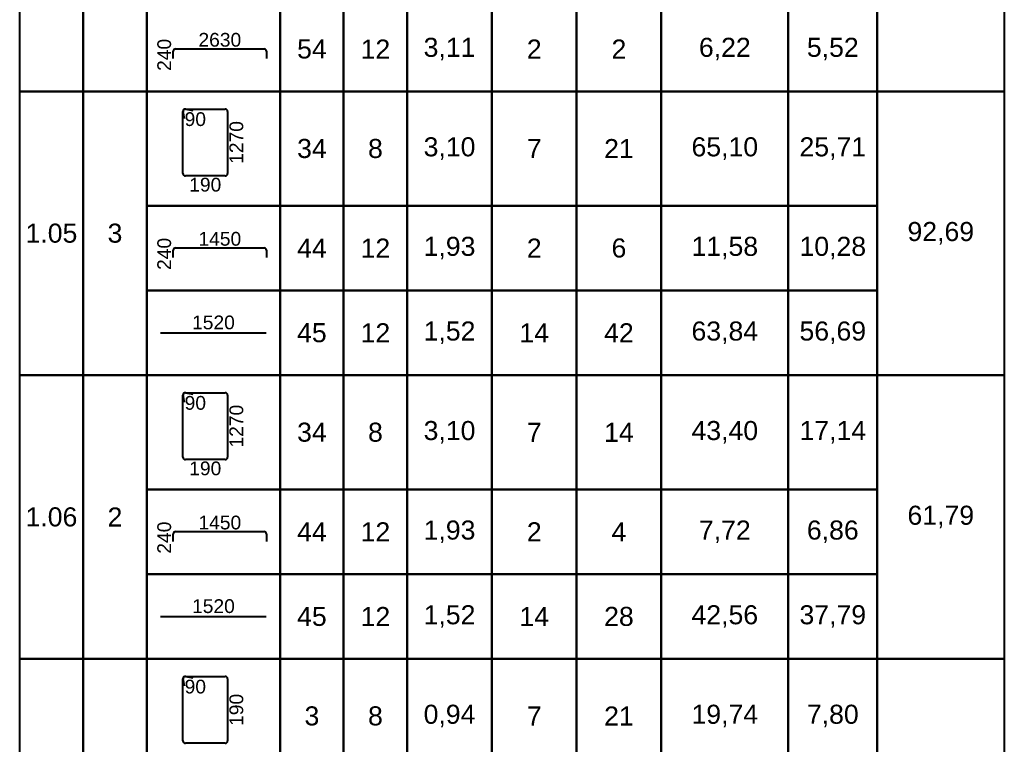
# Model space of a CAD drawing. Extents: x -1906120 to 89837, y -39133 to 303704.
# Tile 13 of 55: x -8876 to -4226, y 10691 to 14113. Entities that reach past the tile are written whole.
import ezdxf
from ezdxf.enums import TextEntityAlignment as Align

# ---------------------------------------------------------------- set-up
doc = ezdxf.new("R2010")
doc.units = 0
doc.header["$LTSCALE"] = 10
doc.header["$MEASUREMENT"] = 0
doc.layers.add('RCAD_deskowanie', color=3, linetype='Continuous', lineweight=40)
doc.styles.add('style2', font='arial.ttf', dxfattribs={"height": 40})

msp = doc.modelspace()

# ---------------------------------------------------------------- linework, layer by layer
at = {"layer": 'RCAD_deskowanie', "color": 1}
for p, q in [((-8875.56433, 3994.64864), (-8875.56433, 20044.64864)), ((-4225.56433, 20044.64864), (-4225.56433, 3994.64864)), ((-8575.56433, 15114.64864), (-8575.56433, 13774.64864)), ((-8575.56433, 13774.64864), (-8575.56433, 15114.64864)), ((-8275.56433, 15114.64864), (-8275.56433, 13774.64864)), ((-4825.56433, 13774.64864), (-4825.56433, 15114.64864)), ((-4225.56433, 15114.64864), (-4225.56433, 13774.64864)), ((-8275.56433, 13774.64864), (-8275.56433, 14174.64864)), ((-7645.56433, 14174.64864), (-7645.56433, 13774.64864)), ((-7645.56433, 13774.64864), (-7645.56433, 14174.64864)), ((-7345.56433, 14174.64864), (-7345.56433, 13774.64864)), ((-7345.56433, 13774.64864), (-7345.56433, 14174.64864)), ((-7045.56433, 14174.64864), (-7045.56433, 13774.64864)), ((-7045.56433, 13774.64864), (-7045.56433, 14174.64864)), ((-6645.56433, 14174.64864), (-6645.56433, 13774.64864)), ((-6645.56433, 13774.64864), (-6645.56433, 14174.64864)), ((-6245.56433, 14174.64864), (-6245.56433, 13774.64864)), ((-6245.56433, 13774.64864), (-6245.56433, 14174.64864)), ((-5845.56433, 14174.64864), (-5845.56433, 13774.64864)), ((-5845.56433, 13774.64864), (-5845.56433, 14174.64864)), ((-5245.56433, 14174.64864), (-5245.56433, 13774.64864)), ((-5245.56433, 13774.64864), (-5245.56433, 14174.64864)), ((-4825.56433, 14174.64864), (-4825.56433, 13774.64864)), ((-8575.56433, 13774.64864), (-8875.56433, 13774.64864)), ((-8875.56433, 13774.64864), (-8575.56433, 13774.64864)), ((-8275.56433, 13774.64864), (-8575.56433, 13774.64864)), ((-8575.56433, 13774.64864), (-8575.56433, 12434.64864)), ((-8575.56433, 13774.64864), (-8275.56433, 13774.64864)), ((-8575.56433, 12434.64864), (-8575.56433, 13774.64864)), ((-8275.56433, 13774.64864), (-8275.56433, 12434.64864)), ((-7645.56433, 13774.64864), (-8275.56433, 13774.64864)), ((-8275.56433, 13774.64864), (-7645.56433, 13774.64864)), ((-8275.56433, 13234.64864), (-8275.56433, 13774.64864)), ((-7345.56433, 13774.64864), (-7645.56433, 13774.64864)), ((-7645.56433, 13774.64864), (-7645.56433, 13234.64864)), ((-7645.56433, 13774.64864), (-7345.56433, 13774.64864)), ((-7645.56433, 13234.64864), (-7645.56433, 13774.64864)), ((-7045.56433, 13774.64864), (-7345.56433, 13774.64864)), ((-7345.56433, 13774.64864), (-7345.56433, 13234.64864)), ((-7345.56433, 13774.64864), (-7045.56433, 13774.64864)), ((-7345.56433, 13234.64864), (-7345.56433, 13774.64864)), ((-6645.56433, 13774.64864), (-7045.56433, 13774.64864)), ((-7045.56433, 13774.64864), (-7045.56433, 13234.64864)), ((-7045.56433, 13774.64864), (-6645.56433, 13774.64864)), ((-7045.56433, 13234.64864), (-7045.56433, 13774.64864)), ((-6245.56433, 13774.64864), (-6645.56433, 13774.64864)), ((-6645.56433, 13774.64864), (-6645.56433, 13234.64864)), ((-6645.56433, 13774.64864), (-6245.56433, 13774.64864)), ((-6645.56433, 13234.64864), (-6645.56433, 13774.64864)), ((-5845.56433, 13774.64864), (-6245.56433, 13774.64864)), ((-6245.56433, 13774.64864), (-6245.56433, 13234.64864)), ((-6245.56433, 13774.64864), (-5845.56433, 13774.64864)), ((-6245.56433, 13234.64864), (-6245.56433, 13774.64864)), ((-5245.56433, 13774.64864), (-5845.56433, 13774.64864)), ((-5845.56433, 13774.64864), (-5845.56433, 13234.64864)), ((-5845.56433, 13774.64864), (-5245.56433, 13774.64864)), ((-5845.56433, 13234.64864), (-5845.56433, 13774.64864)), ((-4825.56433, 13774.64864), (-5245.56433, 13774.64864)), ((-5245.56433, 13774.64864), (-5245.56433, 13234.64864)), ((-5245.56433, 13774.64864), (-4825.56433, 13774.64864)), ((-5245.56433, 13234.64864), (-5245.56433, 13774.64864)), ((-4225.56433, 13774.64864), (-4825.56433, 13774.64864)), ((-4825.56433, 13774.64864), (-4225.56433, 13774.64864)), ((-4825.56433, 12434.64864), (-4825.56433, 13774.64864)), ((-4825.56433, 13774.64864), (-4825.56433, 13234.64864)), ((-4225.56433, 13774.64864), (-4225.56433, 12434.64864)), ((-7645.56433, 13234.64864), (-8275.56433, 13234.64864)), ((-8275.56433, 13234.64864), (-7645.56433, 13234.64864)), ((-8275.56433, 12834.64864), (-8275.56433, 13234.64864)), ((-7345.56433, 13234.64864), (-7645.56433, 13234.64864)), ((-7645.56433, 13234.64864), (-7645.56433, 12834.64864)), ((-7645.56433, 13234.64864), (-7345.56433, 13234.64864)), ((-7645.56433, 12834.64864), (-7645.56433, 13234.64864)), ((-7045.56433, 13234.64864), (-7345.56433, 13234.64864)), ((-7345.56433, 13234.64864), (-7345.56433, 12834.64864)), ((-7345.56433, 13234.64864), (-7045.56433, 13234.64864)), ((-7345.56433, 12834.64864), (-7345.56433, 13234.64864)), ((-6645.56433, 13234.64864), (-7045.56433, 13234.64864)), ((-7045.56433, 13234.64864), (-7045.56433, 12834.64864)), ((-7045.56433, 13234.64864), (-6645.56433, 13234.64864)), ((-7045.56433, 12834.64864), (-7045.56433, 13234.64864)), ((-6245.56433, 13234.64864), (-6645.56433, 13234.64864)), ((-6645.56433, 13234.64864), (-6645.56433, 12834.64864)), ((-6645.56433, 13234.64864), (-6245.56433, 13234.64864)), ((-6645.56433, 12834.64864), (-6645.56433, 13234.64864)), ((-5845.56433, 13234.64864), (-6245.56433, 13234.64864)), ((-6245.56433, 13234.64864), (-6245.56433, 12834.64864)), ((-6245.56433, 13234.64864), (-5845.56433, 13234.64864)), ((-6245.56433, 12834.64864), (-6245.56433, 13234.64864)), ((-5245.56433, 13234.64864), (-5845.56433, 13234.64864)), ((-5845.56433, 13234.64864), (-5845.56433, 12834.64864)), ((-5845.56433, 13234.64864), (-5245.56433, 13234.64864)), ((-5845.56433, 12834.64864), (-5845.56433, 13234.64864)), ((-4825.56433, 13234.64864), (-5245.56433, 13234.64864)), ((-5245.56433, 13234.64864), (-5245.56433, 12834.64864)), ((-5245.56433, 13234.64864), (-4825.56433, 13234.64864)), ((-5245.56433, 12834.64864), (-5245.56433, 13234.64864)), ((-4825.56433, 13234.64864), (-4825.56433, 12834.64864)), ((-7645.56433, 12834.64864), (-8275.56433, 12834.64864)), ((-8275.56433, 12834.64864), (-7645.56433, 12834.64864)), ((-8275.56433, 12434.64864), (-8275.56433, 12834.64864)), ((-7345.56433, 12834.64864), (-7645.56433, 12834.64864)), ((-7645.56433, 12834.64864), (-7645.56433, 12434.64864)), ((-7645.56433, 12834.64864), (-7345.56433, 12834.64864)), ((-7645.56433, 12434.64864), (-7645.56433, 12834.64864)), ((-7045.56433, 12834.64864), (-7345.56433, 12834.64864)), ((-7345.56433, 12834.64864), (-7345.56433, 12434.64864)), ((-7345.56433, 12834.64864), (-7045.56433, 12834.64864)), ((-7345.56433, 12434.64864), (-7345.56433, 12834.64864)), ((-6645.56433, 12834.64864), (-7045.56433, 12834.64864)), ((-7045.56433, 12834.64864), (-7045.56433, 12434.64864)), ((-7045.56433, 12834.64864), (-6645.56433, 12834.64864)), ((-7045.56433, 12434.64864), (-7045.56433, 12834.64864)), ((-6245.56433, 12834.64864), (-6645.56433, 12834.64864)), ((-6645.56433, 12834.64864), (-6645.56433, 12434.64864)), ((-6645.56433, 12834.64864), (-6245.56433, 12834.64864)), ((-6645.56433, 12434.64864), (-6645.56433, 12834.64864)), ((-5845.56433, 12834.64864), (-6245.56433, 12834.64864)), ((-6245.56433, 12834.64864), (-6245.56433, 12434.64864)), ((-6245.56433, 12834.64864), (-5845.56433, 12834.64864)), ((-6245.56433, 12434.64864), (-6245.56433, 12834.64864)), ((-5245.56433, 12834.64864), (-5845.56433, 12834.64864)), ((-5845.56433, 12834.64864), (-5845.56433, 12434.64864)), ((-5845.56433, 12834.64864), (-5245.56433, 12834.64864)), ((-5845.56433, 12434.64864), (-5845.56433, 12834.64864)), ((-4825.56433, 12834.64864), (-5245.56433, 12834.64864)), ((-5245.56433, 12834.64864), (-5245.56433, 12434.64864)), ((-5245.56433, 12834.64864), (-4825.56433, 12834.64864)), ((-5245.56433, 12434.64864), (-5245.56433, 12834.64864)), ((-4825.56433, 12834.64864), (-4825.56433, 12434.64864)), ((-8575.56433, 12434.64864), (-8875.56433, 12434.64864)), ((-8875.56433, 12434.64864), (-8575.56433, 12434.64864)), ((-8275.56433, 12434.64864), (-8575.56433, 12434.64864)), ((-8575.56433, 12434.64864), (-8575.56433, 11094.64864)), ((-8575.56433, 12434.64864), (-8275.56433, 12434.64864)), ((-8575.56433, 11094.64864), (-8575.56433, 12434.64864)), ((-8275.56433, 12434.64864), (-8275.56433, 11094.64864)), ((-7645.56433, 12434.64864), (-8275.56433, 12434.64864)), ((-8275.56433, 12434.64864), (-7645.56433, 12434.64864)), ((-8275.56433, 11894.64864), (-8275.56433, 12434.64864)), ((-7345.56433, 12434.64864), (-7645.56433, 12434.64864)), ((-7645.56433, 12434.64864), (-7645.56433, 11894.64864)), ((-7645.56433, 12434.64864), (-7345.56433, 12434.64864)), ((-7645.56433, 11894.64864), (-7645.56433, 12434.64864)), ((-7045.56433, 12434.64864), (-7345.56433, 12434.64864)), ((-7345.56433, 12434.64864), (-7345.56433, 11894.64864)), ((-7345.56433, 12434.64864), (-7045.56433, 12434.64864)), ((-7345.56433, 11894.64864), (-7345.56433, 12434.64864)), ((-6645.56433, 12434.64864), (-7045.56433, 12434.64864)), ((-7045.56433, 12434.64864), (-7045.56433, 11894.64864)), ((-7045.56433, 12434.64864), (-6645.56433, 12434.64864)), ((-7045.56433, 11894.64864), (-7045.56433, 12434.64864)), ((-6245.56433, 12434.64864), (-6645.56433, 12434.64864)), ((-6645.56433, 12434.64864), (-6645.56433, 11894.64864)), ((-6645.56433, 12434.64864), (-6245.56433, 12434.64864)), ((-6645.56433, 11894.64864), (-6645.56433, 12434.64864)), ((-5845.56433, 12434.64864), (-6245.56433, 12434.64864)), ((-6245.56433, 12434.64864), (-6245.56433, 11894.64864)), ((-6245.56433, 12434.64864), (-5845.56433, 12434.64864)), ((-6245.56433, 11894.64864), (-6245.56433, 12434.64864)), ((-5245.56433, 12434.64864), (-5845.56433, 12434.64864)), ((-5845.56433, 12434.64864), (-5845.56433, 11894.64864)), ((-5845.56433, 12434.64864), (-5245.56433, 12434.64864)), ((-5845.56433, 11894.64864), (-5845.56433, 12434.64864)), ((-4825.56433, 12434.64864), (-5245.56433, 12434.64864)), ((-5245.56433, 12434.64864), (-5245.56433, 11894.64864)), ((-5245.56433, 12434.64864), (-4825.56433, 12434.64864)), ((-5245.56433, 11894.64864), (-5245.56433, 12434.64864)), ((-4225.56433, 12434.64864), (-4825.56433, 12434.64864)), ((-4825.56433, 12434.64864), (-4225.56433, 12434.64864)), ((-4825.56433, 11094.64864), (-4825.56433, 12434.64864)), ((-4825.56433, 12434.64864), (-4825.56433, 11894.64864)), ((-4225.56433, 12434.64864), (-4225.56433, 11094.64864)), ((-7645.56433, 11894.64864), (-8275.56433, 11894.64864)), ((-8275.56433, 11894.64864), (-7645.56433, 11894.64864)), ((-8275.56433, 11494.64864), (-8275.56433, 11894.64864)), ((-7345.56433, 11894.64864), (-7645.56433, 11894.64864)), ((-7645.56433, 11894.64864), (-7645.56433, 11494.64864)), ((-7645.56433, 11894.64864), (-7345.56433, 11894.64864)), ((-7645.56433, 11494.64864), (-7645.56433, 11894.64864)), ((-7045.56433, 11894.64864), (-7345.56433, 11894.64864)), ((-7345.56433, 11894.64864), (-7345.56433, 11494.64864)), ((-7345.56433, 11894.64864), (-7045.56433, 11894.64864)), ((-7345.56433, 11494.64864), (-7345.56433, 11894.64864)), ((-6645.56433, 11894.64864), (-7045.56433, 11894.64864)), ((-7045.56433, 11894.64864), (-7045.56433, 11494.64864)), ((-7045.56433, 11894.64864), (-6645.56433, 11894.64864)), ((-7045.56433, 11494.64864), (-7045.56433, 11894.64864)), ((-6245.56433, 11894.64864), (-6645.56433, 11894.64864)), ((-6645.56433, 11894.64864), (-6645.56433, 11494.64864)), ((-6645.56433, 11894.64864), (-6245.56433, 11894.64864)), ((-6645.56433, 11494.64864), (-6645.56433, 11894.64864)), ((-5845.56433, 11894.64864), (-6245.56433, 11894.64864)), ((-6245.56433, 11894.64864), (-6245.56433, 11494.64864)), ((-6245.56433, 11894.64864), (-5845.56433, 11894.64864)), ((-6245.56433, 11494.64864), (-6245.56433, 11894.64864)), ((-5245.56433, 11894.64864), (-5845.56433, 11894.64864)), ((-5845.56433, 11894.64864), (-5845.56433, 11494.64864)), ((-5845.56433, 11894.64864), (-5245.56433, 11894.64864)), ((-5845.56433, 11494.64864), (-5845.56433, 11894.64864)), ((-4825.56433, 11894.64864), (-5245.56433, 11894.64864)), ((-5245.56433, 11894.64864), (-5245.56433, 11494.64864)), ((-5245.56433, 11894.64864), (-4825.56433, 11894.64864)), ((-5245.56433, 11494.64864), (-5245.56433, 11894.64864)), ((-4825.56433, 11894.64864), (-4825.56433, 11494.64864)), ((-7645.56433, 11494.64864), (-8275.56433, 11494.64864)), ((-8275.56433, 11494.64864), (-7645.56433, 11494.64864)), ((-8275.56433, 11094.64864), (-8275.56433, 11494.64864)), ((-7345.56433, 11494.64864), (-7645.56433, 11494.64864)), ((-7645.56433, 11494.64864), (-7645.56433, 11094.64864)), ((-7645.56433, 11494.64864), (-7345.56433, 11494.64864)), ((-7645.56433, 11094.64864), (-7645.56433, 11494.64864)), ((-7045.56433, 11494.64864), (-7345.56433, 11494.64864)), ((-7345.56433, 11494.64864), (-7345.56433, 11094.64864)), ((-7345.56433, 11494.64864), (-7045.56433, 11494.64864)), ((-7345.56433, 11094.64864), (-7345.56433, 11494.64864)), ((-6645.56433, 11494.64864), (-7045.56433, 11494.64864)), ((-7045.56433, 11494.64864), (-7045.56433, 11094.64864)), ((-7045.56433, 11494.64864), (-6645.56433, 11494.64864)), ((-7045.56433, 11094.64864), (-7045.56433, 11494.64864)), ((-6245.56433, 11494.64864), (-6645.56433, 11494.64864)), ((-6645.56433, 11494.64864), (-6645.56433, 11094.64864)), ((-6645.56433, 11494.64864), (-6245.56433, 11494.64864)), ((-6645.56433, 11094.64864), (-6645.56433, 11494.64864)), ((-5845.56433, 11494.64864), (-6245.56433, 11494.64864)), ((-6245.56433, 11494.64864), (-6245.56433, 11094.64864)), ((-6245.56433, 11494.64864), (-5845.56433, 11494.64864)), ((-6245.56433, 11094.64864), (-6245.56433, 11494.64864)), ((-5245.56433, 11494.64864), (-5845.56433, 11494.64864)), ((-5845.56433, 11494.64864), (-5845.56433, 11094.64864)), ((-5845.56433, 11494.64864), (-5245.56433, 11494.64864)), ((-5845.56433, 11094.64864), (-5845.56433, 11494.64864)), ((-4825.56433, 11494.64864), (-5245.56433, 11494.64864)), ((-5245.56433, 11494.64864), (-5245.56433, 11094.64864)), ((-5245.56433, 11494.64864), (-4825.56433, 11494.64864)), ((-5245.56433, 11094.64864), (-5245.56433, 11494.64864)), ((-4825.56433, 11494.64864), (-4825.56433, 11094.64864)), ((-8575.56433, 11094.64864), (-8875.56433, 11094.64864)), ((-8875.56433, 11094.64864), (-8575.56433, 11094.64864)), ((-8275.56433, 11094.64864), (-8575.56433, 11094.64864)), ((-8575.56433, 11094.64864), (-8575.56433, 9754.64864)), ((-8575.56433, 11094.64864), (-8275.56433, 11094.64864)), ((-8575.56433, 9754.64864), (-8575.56433, 11094.64864)), ((-8275.56433, 11094.64864), (-8275.56433, 9754.64864)), ((-7645.56433, 11094.64864), (-8275.56433, 11094.64864)), ((-8275.56433, 11094.64864), (-7645.56433, 11094.64864)), ((-8275.56433, 10554.64864), (-8275.56433, 11094.64864)), ((-7345.56433, 11094.64864), (-7645.56433, 11094.64864)), ((-7645.56433, 11094.64864), (-7645.56433, 10554.64864)), ((-7645.56433, 11094.64864), (-7345.56433, 11094.64864)), ((-7645.56433, 10554.64864), (-7645.56433, 11094.64864)), ((-7045.56433, 11094.64864), (-7345.56433, 11094.64864)), ((-7345.56433, 11094.64864), (-7345.56433, 10554.64864)), ((-7345.56433, 11094.64864), (-7045.56433, 11094.64864)), ((-7345.56433, 10554.64864), (-7345.56433, 11094.64864)), ((-6645.56433, 11094.64864), (-7045.56433, 11094.64864)), ((-7045.56433, 11094.64864), (-7045.56433, 10554.64864)), ((-7045.56433, 11094.64864), (-6645.56433, 11094.64864)), ((-7045.56433, 10554.64864), (-7045.56433, 11094.64864)), ((-6245.56433, 11094.64864), (-6645.56433, 11094.64864)), ((-6645.56433, 11094.64864), (-6645.56433, 10554.64864)), ((-6645.56433, 11094.64864), (-6245.56433, 11094.64864)), ((-6645.56433, 10554.64864), (-6645.56433, 11094.64864)), ((-5845.56433, 11094.64864), (-6245.56433, 11094.64864)), ((-6245.56433, 11094.64864), (-6245.56433, 10554.64864)), ((-6245.56433, 11094.64864), (-5845.56433, 11094.64864)), ((-6245.56433, 10554.64864), (-6245.56433, 11094.64864)), ((-5245.56433, 11094.64864), (-5845.56433, 11094.64864)), ((-5845.56433, 11094.64864), (-5845.56433, 10554.64864)), ((-5845.56433, 11094.64864), (-5245.56433, 11094.64864)), ((-5845.56433, 10554.64864), (-5845.56433, 11094.64864)), ((-4825.56433, 11094.64864), (-5245.56433, 11094.64864)), ((-5245.56433, 11094.64864), (-5245.56433, 10554.64864)), ((-5245.56433, 11094.64864), (-4825.56433, 11094.64864)), ((-5245.56433, 10554.64864), (-5245.56433, 11094.64864)), ((-4225.56433, 11094.64864), (-4825.56433, 11094.64864)), ((-4825.56433, 11094.64864), (-4225.56433, 11094.64864)), ((-4825.56433, 9754.64864), (-4825.56433, 11094.64864)), ((-4825.56433, 11094.64864), (-4825.56433, 10554.64864)), ((-4225.56433, 11094.64864), (-4225.56433, 9754.64864))]:
    msp.add_line(p, q, dxfattribs=at)
at = {"layer": 'RCAD_deskowanie', "color": 4}
for p, q in [((-8150.06006, 13929.55742), (-8150.06006, 13964.70136)), ((-8139.29297, 13975.46845), (-7721.52792, 13975.46845)), ((-7710.76082, 13964.70136), (-7710.76082, 13929.55742)), ((-8104.49431, 13387.06807), (-8104.49431, 13680.22969)), ((-8097.57678, 13644.96929), (-8104.26879, 13677.98201)), ((-8093.18062, 13691.54338), (-7905.282, 13691.54338)), ((-8090.93293, 13691.31786), (-8057.92021, 13684.62585)), ((-7893.9683, 13680.22969), (-7893.9683, 13387.06807)), ((-7905.282, 13375.75437), (-8093.18062, 13375.75437)), ((-8150.06006, 12989.55742), (-8150.06006, 13024.70136)), ((-8139.29297, 13035.46845), (-7721.52792, 13035.46845)), ((-7710.76082, 13024.70136), (-7710.76082, 12989.55742)), ((-8210.06928, 12634.64864), (-7711.05938, 12634.64864)), ((-8104.49431, 12047.06807), (-8104.49431, 12340.22969)), ((-8097.57678, 12304.96929), (-8104.26879, 12337.98201)), ((-8093.18062, 12351.54338), (-7905.282, 12351.54338)), ((-8090.93293, 12351.31786), (-8057.92021, 12344.62585)), ((-7893.9683, 12340.22969), (-7893.9683, 12047.06807)), ((-7905.282, 12035.75437), (-8093.18062, 12035.75437)), ((-8150.06006, 11649.55742), (-8150.06006, 11684.70136)), ((-8139.29297, 11695.46845), (-7721.52792, 11695.46845)), ((-7710.76082, 11684.70136), (-7710.76082, 11649.55742)), ((-8210.06928, 11294.64864), (-7711.05938, 11294.64864)), ((-8104.49431, 10707.06807), (-8104.49431, 11000.22969)), ((-8097.57678, 10964.96929), (-8104.26879, 10997.98201)), ((-8093.18062, 11011.54338), (-7905.282, 11011.54338)), ((-8090.93293, 11011.31786), (-8057.92021, 11004.62585)), ((-7893.9683, 11000.22969), (-7893.9683, 10707.06807)), ((-7905.282, 10695.75437), (-8093.18062, 10695.75437))]:
    msp.add_line(p, q, dxfattribs=at)
for centre, radius, start, end in [((-8139.29297, 13964.70136), 10.76709, 90, 180), ((-7721.52792, 13964.70136), 10.76709, 0, 90), ((-8093.18062, 13680.22969), 11.31369, 90, 191.4591559), ((-8093.18062, 13680.22969), 11.31369, 78.5408441, 180), ((-7905.282, 13680.22969), 11.31369, 0, 90), ((-8093.18062, 13387.06807), 11.31369, 180, 270), ((-7905.282, 13387.06807), 11.31369, 270, 0), ((-8139.29297, 13024.70136), 10.76709, 90, 180), ((-7721.52792, 13024.70136), 10.76709, 0, 90), ((-8093.18062, 12340.22969), 11.31369, 90, 191.4591559), ((-8093.18062, 12340.22969), 11.31369, 78.5408441, 180), ((-7905.282, 12340.22969), 11.31369, 0, 90), ((-8093.18062, 12047.06807), 11.31369, 180, 270), ((-7905.282, 12047.06807), 11.31369, 270, 0), ((-8139.29297, 11684.70136), 10.76709, 90, 180), ((-7721.52792, 11684.70136), 10.76709, 0, 90), ((-8093.18062, 11000.22969), 11.31369, 90, 191.4591559), ((-8093.18062, 11000.22969), 11.31369, 78.5408441, 180), ((-7905.282, 11000.22969), 11.31369, 0, 90), ((-8093.18062, 10707.06807), 11.31369, 180, 270), ((-7905.282, 10707.06807), 11.31369, 270, 0)]:
    msp.add_arc(centre, radius, start, end, dxfattribs=at)

# ---------------------------------------------------------------- texts
at = {"layer": 'RCAD_deskowanie', "color": 2, "style": 'style2'}
for s, p in [('2630', (-7930.41044, 14018.6052)), ('90', (-8046.20596, 13643.72217)), ('190', (-7999.23131, 13334.27295)), ('1450', (-7930.41044, 13078.6052)), ('1520', (-7960.56433, 12683.64864)), ('90', (-8046.20596, 12303.72217)), ('190', (-7999.23131, 11994.27295)), ('1450', (-7930.41044, 11738.6052)), ('1520', (-7960.56433, 11343.64864)), ('90', (-8046.20596, 10963.72217))]:
    msp.add_text(s, height=65, dxfattribs=at).set_placement(p, align=Align.MIDDLE_CENTER)
for s, p in [('240', (-8193.19681, 13947.12939)), ('1270', (-7852.48688, 13533.64888)), ('240', (-8193.19681, 13007.12939)), ('1270', (-7852.48688, 12193.64888)), ('240', (-8193.19681, 11667.12939)), ('190', (-7852.48688, 10853.64888))]:
    msp.add_text(s, height=65, rotation=90, dxfattribs=at).set_placement(p, align=Align.MIDDLE_CENTER)
at = {"layer": 'RCAD_deskowanie', "color": 2, "char_height": 90, "attachment_point": 5, "style": 'style2'}
for s, insert, width in [('54', (-7495.56433, 13974.64864), 300), ('12', (-7195.56433, 13974.64864), 300), ('3,11', (-6845.56433, 13974.64864), 400), ('2', (-6445.56433, 13974.64864), 400), ('2', (-6045.56433, 13974.64864), 400), ('6,22', (-5545.56433, 13974.64864), 600), ('5,52', (-5035.56433, 13974.64864), 420), ('34', (-7495.56433, 13504.64864), 300), ('8', (-7195.56433, 13504.64864), 300), ('3,10', (-6845.56433, 13504.64864), 400), ('7', (-6445.56433, 13504.64864), 400), ('21', (-6045.56433, 13504.64864), 400), ('65,10', (-5545.56433, 13504.64864), 600), ('25,71', (-5035.56433, 13504.64864), 420), ('1.05', (-8725.56433, 13104.64864), 300), ('3', (-8425.56433, 13104.64864), 300), ('92,69', (-4525.56433, 13104.64864), 600), ('44', (-7495.56433, 13034.64864), 300), ('12', (-7195.56433, 13034.64864), 300), ('1,93', (-6845.56433, 13034.64864), 400), ('2', (-6445.56433, 13034.64864), 400), ('6', (-6045.56433, 13034.64864), 400), ('11,58', (-5545.56433, 13034.64864), 600), ('10,28', (-5035.56433, 13034.64864), 420), ('45', (-7495.56433, 12634.64864), 300), ('12', (-7195.56433, 12634.64864), 300), ('1,52', (-6845.56433, 12634.64864), 400), ('14', (-6445.56433, 12634.64864), 400), ('42', (-6045.56433, 12634.64864), 400), ('63,84', (-5545.56433, 12634.64864), 600), ('56,69', (-5035.56433, 12634.64864), 420), ('34', (-7495.56433, 12164.64864), 300), ('8', (-7195.56433, 12164.64864), 300), ('3,10', (-6845.56433, 12164.64864), 400), ('7', (-6445.56433, 12164.64864), 400), ('14', (-6045.56433, 12164.64864), 400), ('43,40', (-5545.56433, 12164.64864), 600), ('17,14', (-5035.56433, 12164.64864), 420), ('1.06', (-8725.56433, 11764.64864), 300), ('2', (-8425.56433, 11764.64864), 300), ('61,79', (-4525.56433, 11764.64864), 600), ('44', (-7495.56433, 11694.64864), 300), ('12', (-7195.56433, 11694.64864), 300), ('1,93', (-6845.56433, 11694.64864), 400), ('2', (-6445.56433, 11694.64864), 400), ('4', (-6045.56433, 11694.64864), 400), ('7,72', (-5545.56433, 11694.64864), 600), ('6,86', (-5035.56433, 11694.64864), 420), ('45', (-7495.56433, 11294.64864), 300), ('12', (-7195.56433, 11294.64864), 300), ('1,52', (-6845.56433, 11294.64864), 400), ('14', (-6445.56433, 11294.64864), 400), ('28', (-6045.56433, 11294.64864), 400), ('42,56', (-5545.56433, 11294.64864), 600), ('37,79', (-5035.56433, 11294.64864), 420), ('3', (-7495.56433, 10824.64864), 300), ('8', (-7195.56433, 10824.64864), 300), ('0,94', (-6845.56433, 10824.64864), 400), ('7', (-6445.56433, 10824.64864), 400), ('21', (-6045.56433, 10824.64864), 400), ('19,74', (-5545.56433, 10824.64864), 600), ('7,80', (-5035.56433, 10824.64864), 420)]:
    msp.add_mtext(s, dxfattribs=dict(at, insert=insert, width=width))

doc.saveas('drawing.dxf')
